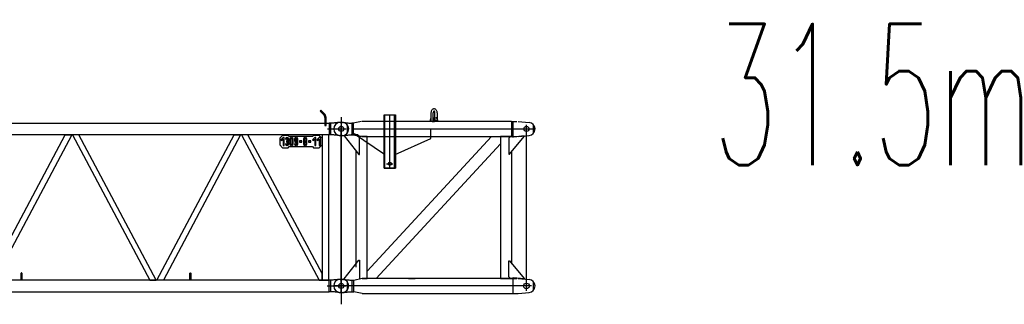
# Model space of a CAD drawing. Extents: x 11974 to 65910, y 18993 to 86132.
# Tile 23 of 37: x 57190 to 65910, y 47713 to 50233. Entities that reach past the tile are written whole.
import ezdxf
from ezdxf.enums import TextEntityAlignment as Align

# ---------------------------------------------------------------- set-up
doc = ezdxf.new("R2010")
doc.units = 0
doc.header["$LTSCALE"] = 62.5
doc.header["$MEASUREMENT"] = 0
doc.linetypes.add('CENTER', pattern=[50.5, 30, -9, 2.5, -9])
doc.layers.get('0').update_dxf_attribs({"linetype": 'CONTINUOUS'})
doc.layers.add('1', color=7, linetype='CONTINUOUS')
doc.layers.add('11', color=7, linetype='CONTINUOUS')
doc.styles.get("Standard").update_dxf_attribs({"font": 'txt', "bigfont": 'bigfont'})

# ---------------------------------------------------------------- blocks, each defined once
blk = doc.blocks.new('*G1313')
at = {"layer": '1', "color": 7, "linetype": 'CONTINUOUS'}
for p, q in [((48156.553645, 49324.920427), (48392.571145, 49457.937427)), ((48397.483645, 49449.229927), (48161.464645, 49316.208427)), ((48177.834145, 49325.373427), (48397.483645, 49449.229927)), ((48332.733145, 49316.208427), (48332.733145, 49471.299427)), ((48362.725645, 49471.299427), (48362.725645, 49316.208427)), ((48392.571145, 49457.937427), (48397.483645, 49449.229927)), ((48498.219145, 49386.333427), (48498.219145, 49325.373427)), ((53872.227145, 49344.882427), (53872.227145, 49376.130427)), ((53888.728645, 49344.882427), (53888.728645, 49376.130427)), ((53938.726645, 49376.130427), (53938.726645, 49344.882427)), ((53955.228145, 49376.130427), (53955.228145, 49344.882427)), ((59857.372645, 49430.854927), (59850.300145, 49423.782427)), ((59850.300145, 49423.782427), (59881.597645, 49392.490927)), ((59888.670145, 49399.563427), (59857.372645, 49430.854927)), ((59892.726145, 49365.619927), (59892.730645, 49295.559427)), ((59902.728145, 49295.559427), (59902.728145, 49365.619927)), ((47985.724645, 49304.338927), (47985.724645, 49226.491927)), ((48047.742145, 49323.409927), (48028.726645, 49323.409927)), ((48060.450145, 49321.686427), (48057.685645, 49321.729927)), ((48063.825145, 49321.555927), (48060.450145, 49321.686427)), ((48067.807645, 49321.341427), (48063.825145, 49321.555927)), ((48072.400645, 49321.038427), (48067.807645, 49321.341427)), ((48077.602645, 49320.649927), (48072.400645, 49321.038427)), ((48083.412145, 49320.174427), (48077.602645, 49320.649927)), ((48089.830645, 49319.613427), (48083.412145, 49320.174427)), ((48096.855145, 49318.965427), (48089.830645, 49319.613427)), ((48104.488645, 49318.231927), (48096.855145, 49318.965427)), ((48112.726645, 49317.412927), (48104.488645, 49318.231927)), ((48132.786145, 49317.412927), (48112.726645, 49317.412927)), ((48132.786145, 49317.412927), (48132.786145, 49213.408927)), ((48143.520145, 49316.208427), (48132.786145, 49317.412927)), ((48143.520145, 49316.208427), (48143.520145, 49214.607427)), ((48143.520145, 49316.208427), (59931.933145, 49316.208427)), ((48161.464645, 49316.208427), (48156.553645, 49324.920427)), ((48177.834145, 49316.208427), (48177.834145, 49325.373427)), ((48362.725645, 49316.208427), (48332.733145, 49316.208427)), ((53890.729645, 49349.130427), (53890.729645, 49342.840927)), ((53890.729645, 49342.840927), (53890.729645, 49324.380427)), ((53890.729645, 49324.380427), (53890.729645, 49321.134427)), ((53890.729645, 49321.134427), (53936.725645, 49321.134427)), ((53934.729145, 49351.131427), (53892.730645, 49351.131427)), ((53936.725645, 49342.840927), (53936.725645, 49349.130427)), ((53936.725645, 49324.380427), (53936.725645, 49342.840927)), ((53936.725645, 49321.134427), (53936.725645, 49324.380427)), ((59892.730645, 49295.559427), (59902.728145, 49295.559427)), ((59942.667145, 49317.412927), (59931.933145, 49316.208427)), ((59931.933145, 49316.208427), (59931.933145, 49214.607427)), ((59962.726645, 49317.412927), (59942.667145, 49317.412927)), ((59942.667145, 49317.412927), (59942.667145, 49213.408927)), ((59970.966145, 49318.245427), (59962.726645, 49317.412927)), ((59978.599645, 49319.014927), (59970.966145, 49318.245427)), ((59985.625645, 49319.722927), (59978.599645, 49319.014927)), ((59992.042645, 49320.366427), (59985.625645, 49319.722927)), ((59997.853645, 49320.948427), (59992.042645, 49320.366427)), ((60003.054145, 49321.467427), (59997.853645, 49320.948427)), ((60007.647145, 49321.923427), (60003.054145, 49321.467427)), ((60011.629645, 49322.316427), (60007.647145, 49321.923427)), ((60015.004645, 49322.647927), (60011.629645, 49322.316427)), ((60017.767645, 49322.914927), (60015.004645, 49322.647927)), ((60046.726645, 49323.409927), (60027.720145, 49323.409927)), ((60089.728645, 49304.329927), (60089.728645, 49226.482927)), ((48047.742145, 49207.411927), (48028.726645, 49207.411927)), ((48112.726645, 49213.408927), (48037.726645, 49207.411927)), ((48037.726645, 49207.411927), (48037.726645, 49202.407927)), ((48037.726645, 49202.407927), (48146.536645, 49072.732927)), ((48060.450145, 49209.225427), (48057.685645, 49209.183427)), ((48063.825145, 49209.352927), (48060.450145, 49209.225427)), ((48067.807645, 49209.564427), (48063.825145, 49209.352927)), ((48072.400645, 49209.859927), (48067.807645, 49209.564427)), ((48077.602645, 49210.239427), (48072.400645, 49209.859927)), ((48083.412145, 49210.704427), (48077.602645, 49210.239427)), ((48089.830645, 49211.254927), (48083.412145, 49210.704427)), ((48096.855145, 49211.887927), (48089.830645, 49211.254927)), ((48104.488645, 49212.606427), (48096.855145, 49211.887927)), ((48112.726645, 49213.408927), (48104.488645, 49212.606427)), ((48132.786145, 49224.609427), (48112.726645, 49213.408927)), ((48132.786145, 49213.408927), (48112.726645, 49213.408927)), ((48151.540645, 49224.609427), (48132.786145, 49224.609427)), ((48143.520145, 49214.607427), (48132.786145, 49213.408927)), ((48677.725645, 49227.663427), (48137.226145, 49227.663427)), ((48137.226145, 49227.663427), (48137.226145, 49221.208927)), ((48145.228645, 49221.208927), (48137.226145, 49221.208927)), ((48151.540645, 49072.732927), (48151.540645, 49224.609427)), ((48707.878645, 49214.607427), (48675.967645, 49214.607427)), ((48675.967645, 49214.607427), (49364.659645, 47926.209427)), ((48682.729645, 49227.663427), (48677.725645, 49227.663427)), ((48677.725645, 47913.153427), (48677.725645, 49227.663427)), ((48682.729645, 47913.153427), (48682.729645, 49227.663427)), ((59931.933145, 49214.607427), (48682.729645, 49214.607427)), ((48733.797145, 49214.607427), (48707.878645, 49214.607427)), ((49422.489145, 47926.209427), (48733.797145, 49214.607427)), ((49428.829645, 47926.209427), (50112.883645, 49214.607427)), ((50170.626145, 49214.607427), (49486.572145, 47926.209427)), ((50112.883645, 49214.607427), (50170.626145, 49214.607427)), ((50234.571145, 49214.607427), (50176.828645, 49214.607427)), ((50176.828645, 49214.607427), (50860.884145, 47926.209427)), ((50918.625145, 47926.209427), (50234.571145, 49214.607427)), ((50924.829145, 47926.209427), (51608.887645, 49214.607427)), ((51666.625645, 49214.607427), (50982.570145, 47926.209427)), ((51608.887645, 49214.607427), (51666.625645, 49214.607427)), ((51730.570645, 49214.607427), (51672.828145, 49214.607427)), ((51672.828145, 49214.607427), (52356.882145, 47926.209427)), ((52414.629145, 47926.209427), (51730.570645, 49214.607427)), ((52420.827145, 47926.209427), (53104.887145, 49214.607427)), ((53162.625145, 49214.607427), (52478.569645, 47926.209427)), ((53104.887145, 49214.607427), (53162.625145, 49214.607427)), ((53226.570145, 49214.607427), (53168.827645, 49214.607427)), ((53168.827645, 49214.607427), (53852.881645, 47926.209427)), ((53910.628645, 47926.209427), (53226.570145, 49214.607427)), ((53916.826645, 47926.209427), (54600.885145, 49214.607427)), ((54658.627645, 49214.607427), (53974.569145, 47926.209427)), ((54600.885145, 49214.607427), (54658.627645, 49214.607427)), ((54722.568145, 49214.607427), (54664.830145, 49214.607427)), ((54664.830145, 49214.607427), (55348.885645, 47926.209427)), ((55406.628145, 47926.209427), (54722.568145, 49214.607427)), ((55412.830645, 47926.209427), (56096.884645, 49214.607427)), ((56154.627145, 49214.607427), (55470.573145, 47926.209427)), ((56096.884645, 49214.607427), (56154.627145, 49214.607427)), ((56218.572145, 49214.607427), (56160.829645, 49214.607427)), ((56160.829645, 49214.607427), (56844.885145, 47926.209427)), ((56902.627645, 47926.209427), (56218.572145, 49214.607427)), ((56908.830145, 47926.209427), (57592.884145, 49214.607427)), ((57650.626645, 49214.607427), (56966.572645, 47926.209427)), ((57592.884145, 49214.607427), (57650.626645, 49214.607427)), ((57714.571645, 49214.607427), (57656.829145, 49214.607427)), ((57656.829145, 49214.607427), (58340.883145, 47926.209427)), ((58398.625645, 47926.209427), (57714.571645, 49214.607427)), ((58404.828145, 47926.209427), (59088.883645, 49214.607427)), ((59146.626145, 49214.607427), (58462.570645, 47926.209427)), ((59088.883645, 49214.607427), (59146.626145, 49214.607427)), ((59152.965145, 49214.607427), (59841.657145, 47926.209427)), ((59210.794645, 49214.607427), (59152.965145, 49214.607427)), ((59867.575645, 47985.906427), (59210.794645, 49214.607427)), ((59517.574645, 49209.004927), (59492.575645, 49184.005927)), ((59492.575645, 49184.005927), (59492.575645, 49124.007427)), ((59522.577145, 49189.005427), (59502.577645, 49169.005927)), ((59567.575645, 49209.004927), (59517.574645, 49209.004927)), ((59532.580645, 49189.005427), (59522.577145, 49189.005427)), ((59532.580645, 49119.007927), (59532.580645, 49189.005427)), ((59555.079145, 49178.334427), (59555.079145, 49188.795427)), ((59560.077145, 49188.795427), (59560.077145, 49178.334427)), ((59577.573145, 49199.007427), (59567.575645, 49209.004927)), ((59782.582645, 49199.007427), (59577.573145, 49199.007427)), ((59595.078145, 49178.334427), (59595.078145, 49188.795427)), ((59600.077645, 49188.795427), (59600.077645, 49178.334427)), ((59635.077145, 49178.796427), (59635.077145, 49188.795427)), ((59640.076645, 49188.795427), (59640.076645, 49178.334427)), ((59715.580645, 49178.590927), (59715.580645, 49188.862927)), ((59719.581145, 49188.882427), (59719.581145, 49178.590927)), ((59802.577645, 49189.005427), (59782.578145, 49169.005927)), ((59792.580145, 49209.004927), (59782.582645, 49199.007427)), ((59842.578145, 49209.004927), (59792.580145, 49209.004927)), ((59812.575145, 49189.005427), (59802.577645, 49189.005427)), ((59812.575145, 49119.007927), (59812.575145, 49189.005427)), ((59842.578145, 49189.005427), (59822.577145, 49169.005927)), ((59867.575645, 49184.005927), (59842.578145, 49209.004927)), ((59852.580145, 49189.005427), (59842.578145, 49189.005427)), ((59852.580145, 49119.007927), (59852.580145, 49189.005427)), ((59867.575645, 49214.607427), (59867.575645, 47926.209427)), ((59927.877145, 49214.607427), (59867.575645, 49214.607427)), ((59867.575645, 49124.007427), (59867.575645, 49184.005927)), ((59927.877145, 47926.209427), (59927.877145, 49214.607427)), ((59942.667145, 49213.408927), (59931.933145, 49214.607427)), ((59962.726645, 49213.408927), (59942.667145, 49213.408927)), ((59970.966145, 49212.594427), (59962.726645, 49213.408927)), ((59978.599645, 49211.838427), (59970.966145, 49212.594427)), ((59985.625645, 49211.140927), (59978.599645, 49211.838427)), ((59992.042645, 49210.503427), (59985.625645, 49211.140927)), ((59997.853645, 49209.922927), (59992.042645, 49210.503427)), ((60003.054145, 49209.402427), (59997.853645, 49209.922927)), ((60007.647145, 49208.940427), (60003.054145, 49209.402427)), ((60011.629645, 49208.536927), (60007.647145, 49208.940427)), ((60015.004645, 49208.191927), (60011.629645, 49208.536927)), ((60017.767645, 49207.906927), (60015.004645, 49208.191927)), ((60046.726645, 49207.411927), (60027.720145, 49207.411927)), ((59492.575645, 49124.007427), (59517.574645, 49099.008427)), ((59502.577645, 49169.005927), (59509.650145, 49161.937927)), ((59509.650145, 49161.937927), (59522.577145, 49174.864927)), ((59517.574645, 49099.008427), (59567.575645, 49099.008427)), ((59522.577145, 49174.864927), (59522.577145, 49119.007927)), ((59527.576645, 49124.007427), (59522.577145, 49119.007927)), ((59522.577145, 49119.007927), (59532.580645, 49119.007927)), ((59542.578145, 49174.003927), (59552.580145, 49174.003927)), ((59552.580145, 49134.004927), (59542.578145, 49134.004927)), ((59550.579145, 49181.007427), (59555.079145, 49178.334427)), ((59550.579145, 49127.005927), (59555.079145, 49119.214927)), ((59557.578145, 49159.008427), (59552.611645, 49159.008427)), ((59552.611645, 49159.008427), (59552.611645, 49149.006427)), ((59552.611645, 49149.006427), (59557.578145, 49149.006427)), ((59555.079145, 49119.214927), (59555.079145, 49129.674427)), ((59560.077145, 49129.674427), (59560.077145, 49119.214927)), ((59564.577145, 49127.005927), (59560.077145, 49119.214927)), ((59562.577645, 49174.003927), (59562.577645, 49164.006427)), ((59562.577645, 49144.006927), (59562.577645, 49134.004927)), ((59567.575645, 49099.008427), (59577.573145, 49109.005927)), ((59572.579645, 49164.006427), (59572.579645, 49174.003927)), ((59572.579645, 49134.004927), (59572.579645, 49144.006927)), ((59577.573145, 49109.005927), (59782.582645, 49109.005927)), ((59582.577145, 49174.003927), (59582.577145, 49134.004927)), ((59590.578145, 49127.005927), (59595.078145, 49119.214927)), ((59592.579145, 49134.004927), (59592.579145, 49174.003927)), ((59595.078145, 49119.214927), (59595.078145, 49129.674427)), ((59600.077645, 49129.674427), (59600.077645, 49119.214927)), ((59604.577645, 49127.005927), (59600.077645, 49119.214927)), ((59602.576645, 49174.003927), (59602.576645, 49134.004927)), ((59612.578645, 49134.004927), (59612.578645, 49174.003927)), ((59622.576145, 49174.003927), (59622.576145, 49159.008427)), ((59632.578145, 49134.004927), (59622.576145, 49134.004927)), ((59630.578645, 49152.009427), (59635.077145, 49144.222927)), ((59630.578645, 49127.005927), (59635.077145, 49119.214927)), ((59632.596145, 49174.549927), (59632.642645, 49175.097427)), ((59632.611145, 49174.003927), (59632.596145, 49174.549927)), ((59632.611145, 49159.008427), (59632.611145, 49174.003927)), ((59632.642645, 49175.097427), (59632.749145, 49175.641927)), ((59632.749145, 49175.641927), (59632.915645, 49176.175927)), ((59632.915645, 49176.175927), (59633.142145, 49176.693427)), ((59633.142145, 49176.693427), (59633.427145, 49177.186927)), ((59633.427145, 49177.186927), (59633.766145, 49177.648927)), ((59633.766145, 49177.648927), (59634.156145, 49178.076427)), ((59634.156145, 49178.076427), (59634.595645, 49178.460427)), ((59634.595645, 49178.460427), (59635.077145, 49178.796427)), ((59635.077145, 49144.222927), (59635.077145, 49154.695927)), ((59635.077145, 49119.214927), (59635.077145, 49129.674427)), ((59640.076645, 49154.659927), (59640.076645, 49144.207927)), ((59640.076645, 49129.674427), (59640.076645, 49119.214927)), ((59644.576645, 49127.005927), (59640.076645, 49119.214927)), ((59642.575645, 49174.003927), (59642.575645, 49159.008427)), ((59642.575645, 49144.006927), (59642.575645, 49139.008927)), ((59642.575645, 49139.008927), (59642.575645, 49134.004927)), ((59652.577645, 49134.004927), (59652.577645, 49174.003927)), ((59687.578645, 49159.008427), (59667.579145, 49159.008427)), ((59667.579145, 49159.008427), (59667.579145, 49149.006427)), ((59677.576645, 49154.004427), (59667.579145, 49149.006427)), ((59667.579145, 49149.006427), (59687.578645, 49149.006427)), ((59687.578645, 49149.006427), (59687.578645, 49159.008427)), ((59702.580145, 49174.003927), (59702.580145, 49164.006427)), ((59702.580145, 49144.006927), (59702.580145, 49134.004927)), ((59710.576645, 49127.005927), (59715.580645, 49119.141427)), ((59712.577645, 49164.006427), (59712.577645, 49174.003927)), ((59712.577645, 49134.004927), (59712.577645, 49144.006927)), ((59715.580645, 49148.589427), (59715.580645, 49159.423927)), ((59715.580645, 49119.141427), (59715.580645, 49129.422427)), ((59719.581145, 49159.423927), (59719.581145, 49148.589427)), ((59719.581145, 49129.426927), (59719.581145, 49119.141427)), ((59724.579145, 49127.005927), (59719.581145, 49119.141427)), ((59722.579645, 49174.003927), (59722.579645, 49164.006427)), ((59722.579645, 49144.006927), (59722.579645, 49134.004927)), ((59732.577145, 49164.006427), (59732.577145, 49174.003927)), ((59732.577145, 49134.004927), (59732.577145, 49144.006927)), ((59767.578145, 49159.008427), (59747.577145, 49159.008427)), ((59747.577145, 49159.008427), (59747.577145, 49149.006427)), ((59757.580645, 49154.004427), (59747.577145, 49149.006427)), ((59747.577145, 49149.006427), (59767.578145, 49149.006427)), ((59767.578145, 49149.006427), (59767.578145, 49159.008427)), ((59782.578145, 49169.005927), (59789.650645, 49161.937927)), ((59782.582645, 49109.005927), (59792.580145, 49099.008427)), ((59789.650645, 49161.937927), (59802.577645, 49174.864927)), ((59792.580145, 49099.008427), (59842.578145, 49099.008427)), ((59802.577645, 49174.864927), (59802.577645, 49119.007927)), ((59807.577145, 49124.007427), (59802.577645, 49119.007927)), ((59802.577645, 49119.007927), (59812.575145, 49119.007927)), ((59822.577145, 49169.005927), (59829.649645, 49161.937927)), ((59829.649645, 49161.937927), (59842.578145, 49174.864927)), ((59842.578145, 49174.864927), (59842.578145, 49119.007927)), ((59847.576145, 49124.007427), (59842.578145, 49119.007927)), ((59842.578145, 49099.008427), (59867.575645, 49124.007427)), ((59842.578145, 49119.007927), (59852.580145, 49119.007927)), ((48137.226145, 49083.829927), (48137.226145, 48056.988427)), ((48146.536645, 49072.732927), (48151.540645, 49072.732927)), ((48037.726645, 47938.408927), (48146.536645, 48068.083927)), ((48146.536645, 48068.083927), (48151.540645, 48068.083927)), ((48151.540645, 48068.083927), (48151.540645, 47916.207427)), ((48973.729645, 47929.710427), (48973.729645, 47986.711927)), ((48981.727645, 47986.711927), (48981.727645, 47929.710427)), ((49721.728645, 47930.209927), (49721.728645, 47987.211427)), ((49729.726645, 47987.211427), (49729.726645, 47930.209927)), ((51217.728145, 47930.209927), (51217.728145, 47987.211427)), ((51225.730645, 47987.211427), (51225.730645, 47930.209927)), ((52713.727645, 47930.209927), (52713.727645, 47987.211427)), ((52721.728645, 47987.211427), (52721.728645, 47930.209927)), ((54209.727145, 47930.209927), (54209.727145, 47987.211427)), ((54217.728145, 47987.211427), (54217.728145, 47930.209927)), ((55705.726645, 47930.209927), (55705.726645, 47987.211427)), ((55713.727645, 47987.211427), (55713.727645, 47930.209927)), ((57201.729145, 47930.209927), (57201.729145, 47987.211427)), ((57209.727145, 47987.211427), (57209.727145, 47930.209927)), ((58697.728645, 47930.209927), (58697.728645, 47987.211427)), ((58705.731145, 47987.211427), (58705.731145, 47930.209927)), ((59867.575645, 47926.209427), (59867.575645, 47985.906427)), ((47985.724645, 47914.335427), (47985.724645, 47836.486927)), ((48047.742145, 47933.404927), (48028.726645, 47933.404927)), ((48037.726645, 47933.404927), (48037.726645, 47938.408927)), ((48112.726645, 47927.407927), (48037.726645, 47933.404927)), ((48060.450145, 47931.676927), (48057.685645, 47931.720427)), ((48063.825145, 47931.547927), (48060.450145, 47931.676927)), ((48067.807645, 47931.331927), (48063.825145, 47931.547927)), ((48072.400645, 47931.030427), (48067.807645, 47931.331927)), ((48077.602645, 47930.641927), (48072.400645, 47931.030427)), ((48083.412145, 47930.167927), (48077.602645, 47930.641927)), ((48089.830645, 47929.606927), (48083.412145, 47930.167927)), ((48096.855145, 47928.960427), (48089.830645, 47929.606927)), ((48104.488645, 47928.226927), (48096.855145, 47928.960427)), ((48112.726645, 47927.407927), (48104.488645, 47928.226927)), ((48132.786145, 47927.407927), (48112.726645, 47927.407927)), ((48132.786145, 47916.207427), (48112.726645, 47927.407927)), ((48132.786145, 47927.407927), (48132.786145, 47823.405427)), ((48144.432145, 47926.209427), (48132.786145, 47927.407927)), ((48151.540645, 47916.207427), (48132.786145, 47916.207427)), ((48145.228645, 47919.607927), (48137.226145, 47919.607927)), ((48137.226145, 47919.607927), (48137.226145, 47913.153427)), ((48137.226145, 47913.153427), (48677.725645, 47913.153427)), ((48144.432145, 47926.209427), (48141.226645, 47917.405927)), ((48144.432145, 47824.608427), (48144.432145, 47926.209427)), ((48677.725645, 47913.153427), (48682.729645, 47913.153427)), ((59931.027145, 47926.209427), (48682.729645, 47926.209427)), ((48971.728645, 47925.709927), (48971.728645, 47929.710427)), ((48971.728645, 47929.710427), (48973.729645, 47929.710427)), ((48983.727145, 47925.709927), (48971.728645, 47925.709927)), ((48973.729645, 47929.710427), (48981.727645, 47929.710427)), ((48981.727645, 47929.710427), (48983.727145, 47929.710427)), ((48983.727145, 47929.710427), (48983.727145, 47925.709927)), ((49364.659645, 47926.209427), (49422.489145, 47926.209427)), ((49486.572145, 47926.209427), (49428.829645, 47926.209427)), ((49719.729145, 47926.209427), (49719.729145, 47930.209927)), ((49719.729145, 47930.209927), (49721.728645, 47930.209927)), ((49731.727645, 47926.209427), (49719.729145, 47926.209427)), ((49721.728645, 47930.209927), (49729.726645, 47930.209927)), ((49729.726645, 47930.209927), (49731.727645, 47930.209927)), ((49731.727645, 47930.209927), (49731.727645, 47926.209427)), ((50860.884145, 47926.209427), (50918.625145, 47926.209427)), ((50982.570145, 47926.209427), (50924.829145, 47926.209427)), ((51215.728645, 47926.209427), (51215.728645, 47930.209927)), ((51215.728645, 47930.209927), (51217.728145, 47930.209927)), ((51227.730145, 47926.209427), (51215.728645, 47926.209427)), ((51217.728145, 47930.209927), (51225.730645, 47930.209927)), ((51225.730645, 47930.209927), (51227.730145, 47930.209927)), ((51227.730145, 47930.209927), (51227.730145, 47926.209427)), ((52356.882145, 47926.209427), (52414.629145, 47926.209427)), ((52478.569645, 47926.209427), (52420.827145, 47926.209427)), ((52711.726645, 47926.209427), (52711.726645, 47930.209927)), ((52711.726645, 47930.209927), (52713.727645, 47930.209927)), ((52723.729645, 47926.209427), (52711.726645, 47926.209427)), ((52713.727645, 47930.209927), (52721.728645, 47930.209927)), ((52721.728645, 47930.209927), (52723.729645, 47930.209927)), ((52723.729645, 47930.209927), (52723.729645, 47926.209427)), ((53852.881645, 47926.209427), (53910.628645, 47926.209427)), ((53974.569145, 47926.209427), (53916.826645, 47926.209427)), ((54207.726145, 47926.209427), (54207.726145, 47930.209927)), ((54207.726145, 47930.209927), (54209.727145, 47930.209927)), ((54219.729145, 47926.209427), (54207.726145, 47926.209427)), ((54209.727145, 47930.209927), (54217.728145, 47930.209927)), ((54217.728145, 47930.209927), (54219.729145, 47930.209927)), ((54219.729145, 47930.209927), (54219.729145, 47926.209427)), ((55348.885645, 47926.209427), (55406.628145, 47926.209427)), ((55470.573145, 47926.209427), (55412.830645, 47926.209427)), ((55703.730145, 47926.209427), (55703.730145, 47930.209927)), ((55703.730145, 47930.209927), (55705.726645, 47930.209927)), ((55715.728645, 47926.209427), (55703.730145, 47926.209427)), ((55705.726645, 47930.209927), (55713.727645, 47930.209927)), ((55713.727645, 47930.209927), (55715.728645, 47930.209927)), ((55715.728645, 47930.209927), (55715.728645, 47926.209427)), ((56844.885145, 47926.209427), (56902.627645, 47926.209427)), ((56966.572645, 47926.209427), (56908.830145, 47926.209427)), ((57199.729645, 47926.209427), (57199.729645, 47930.209927)), ((57199.729645, 47930.209927), (57201.729145, 47930.209927)), ((57211.726645, 47926.209427), (57199.729645, 47926.209427)), ((57201.729145, 47930.209927), (57209.727145, 47930.209927)), ((57209.727145, 47930.209927), (57211.726645, 47930.209927)), ((57211.726645, 47930.209927), (57211.726645, 47926.209427)), ((58340.883145, 47926.209427), (58398.625645, 47926.209427)), ((58462.570645, 47926.209427), (58404.828145, 47926.209427)), ((58695.729145, 47926.209427), (58695.729145, 47930.209927)), ((58695.729145, 47930.209927), (58697.728645, 47930.209927)), ((58707.726145, 47926.209427), (58695.729145, 47926.209427)), ((58697.728645, 47930.209927), (58705.731145, 47930.209927)), ((58705.731145, 47930.209927), (58707.726145, 47930.209927)), ((58707.726145, 47930.209927), (58707.726145, 47926.209427)), ((59841.657145, 47926.209427), (59867.575645, 47926.209427)), ((59867.575645, 47926.209427), (59927.877145, 47926.209427)), ((59942.667145, 47927.407927), (59931.027145, 47926.209427)), ((59931.027145, 47824.608427), (59931.027145, 47926.209427)), ((59962.726645, 47927.407927), (59942.667145, 47927.407927)), ((59942.667145, 47927.407927), (59942.667145, 47823.405427)), ((59962.006645, 47927.062927), (59964.228145, 47927.440927)), ((59970.966145, 47928.240427), (59962.726645, 47927.407927)), ((59978.599645, 47929.009927), (59970.966145, 47928.240427)), ((59985.625645, 47929.716427), (59978.599645, 47929.009927)), ((59992.042645, 47930.359927), (59985.625645, 47929.716427)), ((59997.853645, 47930.941927), (59992.042645, 47930.359927)), ((60003.054145, 47931.460927), (59997.853645, 47930.941927)), ((60007.647145, 47931.918427), (60003.054145, 47931.460927)), ((60011.629645, 47932.311427), (60007.647145, 47931.918427)), ((60015.004645, 47932.642927), (60011.629645, 47932.311427)), ((60017.767645, 47932.911427), (60015.004645, 47932.642927)), ((60046.726645, 47933.404927), (60027.720145, 47933.404927)), ((60089.728645, 47914.326427), (60089.728645, 47836.477927)), ((48047.742145, 47817.408427), (48028.726645, 47817.408427)), ((48060.450145, 47819.217427), (48057.685645, 47819.175427)), ((48063.825145, 47819.344927), (48060.450145, 47819.217427)), ((48067.807645, 47819.556427), (48063.825145, 47819.344927)), ((48072.400645, 47819.851927), (48067.807645, 47819.556427)), ((48077.602645, 47820.232927), (48072.400645, 47819.851927)), ((48083.412145, 47820.697927), (48077.602645, 47820.232927)), ((48089.830645, 47821.248427), (48083.412145, 47820.697927)), ((48096.855145, 47821.882927), (48089.830645, 47821.248427)), ((48104.488645, 47822.601427), (48096.855145, 47821.882927)), ((48112.726645, 47823.405427), (48104.488645, 47822.601427)), ((48132.786145, 47823.405427), (48112.726645, 47823.405427)), ((48144.432145, 47824.608427), (48132.786145, 47823.405427)), ((48144.432145, 47824.608427), (59931.027145, 47824.608427)), ((59942.667145, 47823.405427), (59931.027145, 47824.608427)), ((59962.726645, 47823.405427), (59942.667145, 47823.405427)), ((59970.966145, 47822.589427), (59962.726645, 47823.405427)), ((59978.599645, 47821.833427), (59970.966145, 47822.589427)), ((59985.625645, 47821.135927), (59978.599645, 47821.833427)), ((59992.042645, 47820.496927), (59985.625645, 47821.135927)), ((59997.853645, 47819.916427), (59992.042645, 47820.496927)), ((60003.054145, 47819.395927), (59997.853645, 47819.916427)), ((60007.647145, 47818.933927), (60003.054145, 47819.395927)), ((60011.629645, 47818.530427), (60007.647145, 47818.933927)), ((60015.004645, 47818.186927), (60011.629645, 47818.530427)), ((60017.767645, 47817.901927), (60015.004645, 47818.186927)), ((60046.726645, 47817.408427), (60027.720145, 47817.408427))]:
    blk.add_line(p, q, dxfattribs=at)
at = {"layer": '1', "color": 7, "linetype": 'CENTER'}
for p, q in [((48037.726645, 49236.145927), (48037.726645, 49297.357927)), ((48008.388145, 49265.410927), (48064.131145, 49265.410927)), ((48037.726645, 47846.205427), (48037.726645, 47907.963427)), ((48008.932645, 47875.405927), (48067.408645, 47875.405927))]:
    blk.add_line(p, q, dxfattribs=at)
at = {"layer": '1', "color": 7, "linetype": 'CONTINUOUS'}
for centre, radius in [((48427.728145, 49386.210427), 50.802612), ((48427.728145, 49386.210427), 50.798034), ((48427.728145, 49386.210427), 41.999817), ((48427.728145, 49386.210427), 22.499085), ((48037.726645, 49265.410927), 22.503662), ((60037.726645, 49265.410927), 22.494507), ((48037.726645, 47875.405927), 25.003051), ((60037.726645, 47875.405927), 22.494507)]:
    blk.add_circle(centre, radius, dxfattribs=at)
for centre, radius, start, end in [((48347.728645, 49471.299427), 14.996338, 0, 180), ((48428.217145, 49386.333427), 70.00122, 0, 116.04228), ((53913.727645, 49376.130427), 41.500854, 0, 180), ((53913.727645, 49376.130427), 24.998473, 0, 180), ((59854.722145, 49365.619927), 38.00354, 0, 44.995121), ((59854.708645, 49365.615427), 48.01941, 0, 44.982952), ((48028.726645, 49265.410927), 57.998656, 90, 180), ((48047.742145, 49223.406427), 98.82449, 84.227898, 90.002136), ((48518.218645, 49325.373427), 19.999695, 180, -152.72523), ((53893.728145, 49344.882427), 21.501159, 180, -98.01624), ((53893.728145, 49344.882427), 4.998779, 180, -126.84891), ((53892.730645, 49349.130427), 2.000427, 90, 180), ((53934.729145, 49349.130427), 1.99585, 0, 90), ((53933.727145, 49344.882427), 21.50068, -81.98587, -0.00211), ((53933.722645, 49344.882427), 5.002442, -53.11047, -0.00134), ((60027.720145, 49223.406427), 100.003051, 90, 95.711113), ((60046.726645, 49265.410927), 58.007813, 0, 90), ((48028.726645, 49265.410927), 57.998656, 180, -90), ((48047.742145, 49307.415427), 100.003052, -90, -84.22043), ((59557.578145, 49174.003927), 15.000041, 99.589623, 179.99794), ((59557.578145, 49174.003927), 15.000915, 0, 80.408318), ((59597.577145, 49174.003927), 15.000041, 99.589623, 179.99794), ((59597.577145, 49174.003927), 15.000915, 0, 80.408318), ((59637.582145, 49174.003927), 15.000804, 99.606865, 179.99796), ((59637.640645, 49174.003927), 14.936829, 0, 80.649864), ((59717.640145, 49174.003927), 15.001116, 97.890633, 179.99789), ((59717.580145, 49174.003927), 14.996338, 0, 82.34185), ((60027.720145, 49307.406427), 99.995954, -95.7095, -89.99786), ((60046.726645, 49265.410927), 57.998656, -90, 0), ((59557.578145, 49134.004927), 15.000915, 180, -99.59167), ((59557.578145, 49174.003927), 4.99997, 119.9906, 179.99847), ((59557.578145, 49134.004927), 4.998779, 180, -119.99213), ((59557.578145, 49164.006427), 4.998779, -90, 0), ((59557.578145, 49144.006927), 4.998779, 0, 90), ((59557.642645, 49174.003927), 4.934692, 0, 60.647995), ((59557.578145, 49134.004927), 15.000041, -80.41037, -0.00204), ((59557.578145, 49134.004927), 4.99997, -60.0094, -0.00153), ((59572.546645, 49154.004427), 3.000085, 146.26057, -146.2623), ((59557.642645, 49164.006427), 14.949725, -33.89044, -0.00088), ((59557.578145, 49144.006927), 15.000915, 0, 33.738563), ((59597.577145, 49134.004927), 15.000915, 180, -99.59167), ((59597.577145, 49174.003927), 4.99997, 119.9906, 179.99847), ((59597.577145, 49134.004927), 4.998779, 180, -119.99213), ((59597.577145, 49174.003927), 4.998779, 0, 60.007877), ((59597.577145, 49134.004927), 15.000041, -80.41037, -0.00204), ((59597.577145, 49134.004927), 4.99997, -60.0094, -0.00153), ((59637.613645, 49159.008427), 15.037536, 180, -99.73251), ((59637.577645, 49134.004927), 15.000915, 180, -99.59167), ((59637.577645, 49134.004927), 4.998779, 180, -119.99213), ((59637.604645, 49159.008427), 4.994202, 180, -120.36975), ((59637.640645, 49174.003927), 4.934692, 0, 60.647995), ((59637.613645, 49159.008427), 15.003013, -80.55411, -70.94226), ((59637.577645, 49134.004927), 15.000041, -80.41037, -0.00204), ((59637.577645, 49159.008427), 5.015837, -60.11395, -0.00153), ((59637.577645, 49134.004927), 4.99997, -60.0094, -0.00153), ((59637.577645, 49144.006927), 4.998779, 0, 9.479559), ((59717.575645, 49144.006927), 14.996617, 146.25085, 179.99913), ((59717.575645, 49164.006427), 14.996338, 180, -146.23718), ((59717.575645, 49134.004927), 14.996338, 180, -97.6478), ((59702.611645, 49154.004427), 3.000085, -33.73944, 33.73767), ((59717.575645, 49134.004927), 4.998779, 180, -113.53622), ((59717.644645, 49164.006427), 5.067444, 180, -114.25391), ((59717.575645, 49144.006927), 4.99801, 113.53454, 179.99832), ((59717.640145, 49174.003927), 5.028121, 114.18326, 179.99832), ((59717.640145, 49174.003927), 4.93927, 0, 67.064163), ((59717.575645, 49134.004927), 14.998208, -82.31961, -0.00208), ((59717.575645, 49134.004927), 4.99748, -66.34827, -0.00168), ((59717.644645, 49164.006427), 4.974545, -67.0939, -0.00171), ((59717.575645, 49144.006927), 5.003357, 0, 66.367615), ((59732.544145, 49154.004427), 3.000085, 146.26057, -146.2623), ((59717.580145, 49164.006427), 14.999161, -33.7637, -0.00088), ((59717.575645, 49144.006927), 15.000915, 0, 33.738563), ((48977.725645, 47986.702927), 4.005432, 90, 179.86874), ((48977.730145, 47986.711927), 3.996277, 0, 90.065636), ((49725.726145, 47987.211427), 3.996277, 90, 180), ((49725.730645, 47987.211427), 3.996277, 0, 90.065636), ((51221.728645, 47987.202427), 4.005432, 90, 179.8689), ((51221.734645, 47987.211427), 3.996277, 0, 90.065636), ((52717.728145, 47987.202427), 4.005432, 90, 179.8689), ((52717.732645, 47987.211427), 3.996277, 0, 90.065636), ((54213.727645, 47987.202427), 4.005432, 90, 179.8689), ((54213.732145, 47987.211427), 3.996277, 0, 90.065636), ((55709.727145, 47987.202427), 4.005432, 90, 179.8689), ((55709.731645, 47987.211427), 3.996277, 0, 90.065636), ((57205.726645, 47987.206927), 4.000854, 90, 179.93437), ((57205.731145, 47987.211427), 3.996277, 0, 90.065636), ((58701.729145, 47987.206927), 4.000854, 90, 179.93445), ((58701.733645, 47987.211427), 3.996277, 0, 90.065636), ((48028.726645, 47875.405927), 57.998656, 90, 180), ((48047.742145, 47833.402927), 98.819936, 84.227631, 90.002136), ((60027.720145, 47833.402927), 100.003051, 90, 95.711113), ((60046.726645, 47875.405927), 58.007813, 0, 90), ((48028.726645, 47875.405927), 57.998656, 180, -90), ((48047.742145, 47917.410427), 100.003052, -90, -84.22067), ((60027.720145, 47917.401427), 99.995954, -95.7095, -89.99786), ((60046.726645, 47875.405927), 57.998656, -90, 0)]:
    blk.add_arc(centre, radius, start, end, dxfattribs=at)
at = {"layer": '11', "color": 7, "linetype": 'CENTER'}
for p, q in [((60037.726645, 49370), (60037.726645, 47811.076453)), ((59914.740818, 49265.410927), (60081.899537, 49265.410927)), ((59913.931037, 47875.406927), (60077.727145, 47875.406927))]:
    blk.add_line(p, q, dxfattribs=at)
blk = doc.blocks.new('*G1919')
at = {"layer": '1', "color": 7, "linetype": 'CONTINUOUS'}
for p, q in [((60416.925145, 48917.276927), (60416.925145, 49390.393427)), ((60416.925145, 49390.393427), (60518.530645, 49390.393427)), ((60416.925145, 49358.321927), (60416.925145, 49390.393427)), ((60416.925145, 49390.393427), (60518.530645, 49390.393427)), ((60416.925145, 49331.900927), (60416.925145, 49390.393427)), ((60416.925145, 49390.393427), (60518.530645, 49390.393427)), ((60424.926145, 48917.276927), (60424.926145, 49390.393427)), ((60510.523645, 48917.276927), (60510.523645, 49390.393427)), ((60518.530645, 49390.393427), (60518.530645, 48917.276927)), ((60518.530645, 49390.393427), (60518.530645, 49371.451427)), ((60518.530645, 49390.393427), (60518.530645, 49331.900927)), ((60832.842145, 49413.626927), (60832.551145, 49408.538927)), ((60832.555645, 49408.538927), (60832.555645, 49342.025927)), ((60833.764645, 49418.855927), (60832.842145, 49413.626927)), ((60835.374145, 49424.032427), (60833.764645, 49418.855927)), ((60837.672145, 49428.943427), (60835.374145, 49424.032427)), ((60840.606145, 49433.366927), (60837.672145, 49428.943427)), ((60844.072645, 49437.113927), (60840.606145, 49433.366927)), ((60847.918645, 49440.046427), (60844.072645, 49437.113927)), ((60851.973145, 49442.099927), (60847.918645, 49440.046427)), ((60856.068145, 49443.278927), (60851.973145, 49442.099927)), ((60852.879145, 49410.692927), (60852.802645, 49408.538927)), ((60852.807145, 49342.025927), (60852.807145, 49408.538927)), ((60852.807145, 49364.896427), (60877.380145, 49364.896427)), ((60852.807145, 49362.460427), (60855.790645, 49360.691927)), ((60853.123645, 49412.905427), (60852.879145, 49410.692927)), ((60853.546645, 49415.096927), (60853.123645, 49412.905427)), ((60854.152645, 49417.175927), (60853.546645, 49415.096927)), ((60854.926645, 49419.047927), (60854.152645, 49417.175927)), ((60855.840145, 49420.633427), (60854.926645, 49419.047927)), ((60855.790645, 49360.691927), (60858.681145, 49358.407427)), ((60856.854145, 49421.875427), (60855.840145, 49420.633427)), ((60860.053645, 49443.649427), (60856.068145, 49443.278927)), ((60857.923645, 49422.743927), (60856.854145, 49421.875427)), ((60859.003645, 49423.241927), (60857.923645, 49422.743927)), ((60858.681145, 49358.407427), (60861.403645, 49355.618927)), ((60860.053645, 49423.397927), (60859.003645, 49423.241927)), ((60864.016645, 49443.281927), (60860.053645, 49443.652427)), ((60861.082645, 49423.246427), (60860.053645, 49423.402427)), ((60862.138645, 49422.746927), (60861.082645, 49423.246427)), ((60863.184145, 49421.876927), (60862.138645, 49422.746927)), ((60864.177145, 49420.634927), (60863.184145, 49421.876927)), ((60868.087645, 49442.101427), (60864.016645, 49443.281927)), ((60865.071145, 49419.049427), (60864.177145, 49420.634927)), ((60865.828645, 49417.175927), (60865.071145, 49419.049427)), ((60866.421145, 49415.098427), (60865.828645, 49417.175927)), ((60866.836645, 49412.906927), (60866.421145, 49415.098427)), ((60867.073645, 49410.692927), (60866.836645, 49412.906927)), ((60867.148645, 49408.538927), (60867.073645, 49410.692927)), ((60867.148645, 49364.896427), (60867.148645, 49408.538927)), ((60872.119645, 49440.047927), (60868.087645, 49442.101427)), ((60875.943145, 49437.115427), (60872.119645, 49440.047927)), ((60879.388645, 49433.366927), (60875.943145, 49437.115427)), ((60879.570145, 49364.572427), (60877.362145, 49364.897927)), ((60882.307645, 49428.943427), (60879.388645, 49433.366927)), ((60881.830645, 49363.550927), (60879.570145, 49364.572427)), ((60884.079145, 49361.789927), (60881.830645, 49363.550927)), ((60884.592145, 49424.033927), (60882.307645, 49428.943427)), ((60886.242145, 49359.283427), (60884.079145, 49361.789927)), ((60886.192645, 49418.855927), (60884.592145, 49424.033927)), ((60887.112145, 49413.626927), (60886.192645, 49418.855927)), ((60888.247645, 49356.077927), (60886.242145, 49359.283427)), ((60887.400145, 49408.538927), (60887.112145, 49413.626927)), ((60887.400145, 49408.538927), (60887.400145, 49357.397927)), ((60028.728145, 49323.394427), (60047.739145, 49323.394427)), ((60057.690145, 49322.900927), (60060.453145, 49322.623427)), ((60060.453145, 49322.623427), (60063.826645, 49322.285927)), ((60063.826645, 49322.285927), (60067.809145, 49321.886927)), ((60067.809145, 49321.886927), (60072.400645, 49321.427927)), ((60072.400645, 49321.427927), (60077.601145, 49320.907427)), ((60077.601145, 49320.907427), (60083.412145, 49320.326927)), ((60083.412145, 49320.326927), (60089.829145, 49319.686427)), ((60089.829145, 49319.686427), (60096.855145, 49318.984427)), ((60096.855145, 49318.984427), (60104.488645, 49318.220927)), ((60104.488645, 49318.220927), (60112.726645, 49317.398927)), ((60112.726645, 49317.398927), (60132.786145, 49317.398927)), ((60143.965645, 49317.581927), (60132.786145, 49317.398927)), ((60132.786145, 49317.398927), (60132.786145, 49213.403927)), ((60218.164645, 49332.962927), (60143.965645, 49317.581927)), ((60144.235645, 49317.644927), (60144.235645, 49213.147427)), ((61545.582145, 49331.900927), (60223.144645, 49331.900927)), ((60416.925145, 49271.392427), (60416.925145, 49265.396927)), ((60826.231645, 49334.132927), (60826.578145, 49337.501927)), ((60826.578145, 49337.501927), (60827.068645, 49340.812427)), ((60826.839145, 49339.397927), (60833.677645, 49333.877927)), ((60827.068645, 49340.812427), (60827.697145, 49344.022427)), ((60827.697145, 49344.022427), (60828.456145, 49347.085427)), ((60828.456145, 49347.085427), (60829.336645, 49349.963927)), ((60829.336645, 49349.963927), (60830.325145, 49352.626427)), ((60830.325145, 49352.626427), (60831.403645, 49355.042927)), ((60831.403645, 49355.042927), (60832.555645, 49357.196927)), ((60833.457145, 49335.997427), (60833.457145, 49336.916927)), ((60833.457145, 49335.067427), (60833.457145, 49335.997427)), ((60833.457145, 49334.126927), (60833.457145, 49335.067427)), ((60833.457145, 49333.177427), (60833.457145, 49334.126927)), ((60833.457145, 49332.221927), (60833.457145, 49333.177427)), ((60833.457145, 49331.261927), (60833.457145, 49332.221927)), ((60833.677645, 49333.877927), (60836.676145, 49333.877927)), ((60842.751145, 49331.900927), (60863.340145, 49331.900927)), ((60852.807145, 49353.671927), (60854.629645, 49352.041427)), ((60854.629645, 49352.041427), (60856.363645, 49350.103427)), ((60856.363645, 49350.103427), (60857.971645, 49347.872927)), ((60857.971645, 49347.872927), (60859.420645, 49345.376927)), ((60859.420645, 49345.376927), (60860.682145, 49342.651427)), ((60860.682145, 49342.651427), (60861.729145, 49339.745927)), ((60861.403645, 49355.618927), (60863.887645, 49352.360927)), ((60861.729145, 49339.745927), (60862.545145, 49336.711427)), ((60862.545145, 49336.711427), (60863.124145, 49333.604927)), ((60869.589145, 49339.397927), (60863.089645, 49333.877927)), ((60863.887645, 49352.360927), (60866.062645, 49348.693427)), ((60866.062645, 49348.693427), (60867.879145, 49344.697427)), ((60867.879145, 49344.697427), (60869.296645, 49340.467427)), ((60869.296645, 49340.467427), (60870.297145, 49336.106927)), ((60893.269645, 49339.397927), (60869.589145, 49339.397927)), ((60870.297145, 49336.106927), (60870.883645, 49331.717927)), ((60893.901145, 49333.877927), (60870.651145, 49333.877927)), ((60890.028145, 49352.264927), (60888.247645, 49356.077927)), ((60891.531145, 49347.971927), (60890.028145, 49352.264927)), ((60892.725145, 49343.353427), (60891.531145, 49347.971927)), ((60893.596645, 49338.568427), (60892.725145, 49343.353427)), ((60894.153145, 49333.768427), (60893.596645, 49338.568427)), ((61545.582145, 49331.900927), (61545.582145, 49198.901927)), ((61545.582145, 49331.900927), (61559.407645, 49331.900927)), ((61559.407645, 49331.900927), (61593.721645, 49331.900927)), ((61559.407645, 49198.901927), (61559.407645, 49331.900927)), ((61603.723645, 49331.900927), (61700.910145, 49323.166427)), ((61738.722145, 49304.324927), (61738.722145, 49226.477927)), ((60028.728145, 49207.397927), (60047.739145, 49207.397927)), ((60057.690145, 49207.891427), (60060.453145, 49208.167427)), ((60060.453145, 49208.167427), (60063.826645, 49208.504927)), ((60121.800145, 49211.627927), (60062.725645, 49208.395427)), ((60062.725645, 49208.395427), (60062.725645, 49203.397427)), ((60062.725645, 49203.397427), (60193.545145, 49038.235427)), ((60063.826645, 49208.504927), (60067.809145, 49208.903927)), ((60067.809145, 49208.903927), (60072.400645, 49209.362927)), ((60072.400645, 49209.362927), (60077.601145, 49209.883427)), ((60077.601145, 49209.883427), (60083.412145, 49210.465427)), ((60083.412145, 49210.465427), (60089.829145, 49211.108927)), ((60089.829145, 49211.108927), (60096.855145, 49211.812427)), ((60096.855145, 49211.812427), (60104.488645, 49212.577427)), ((60104.488645, 49212.577427), (60112.726645, 49213.403927)), ((60112.726645, 49213.403927), (60132.786145, 49213.403927)), ((60131.101645, 49220.764427), (60121.800145, 49211.627927)), ((60132.786145, 49213.403927), (60144.235645, 49213.147427)), ((60183.547645, 49212.560927), (60135.583645, 49222.100927)), ((60144.235645, 49213.147427), (60218.145145, 49197.904427)), ((60420.358645, 49040.396927), (60146.926645, 49225.396427)), ((60198.544645, 49198.397927), (60183.547645, 49212.560927)), ((60223.144645, 49198.901927), (60198.544645, 49201.693427)), ((60198.544645, 49038.235427), (60198.544645, 49198.397927)), ((60223.144645, 49198.901927), (61545.582145, 49198.901927)), ((60268.527145, 49198.901927), (60223.144645, 49198.901927)), ((60268.527145, 47941.900427), (60268.527145, 49198.901927)), ((60268.536145, 48005.548427), (61367.439145, 49198.883927)), ((60416.925145, 49198.901927), (60416.925145, 49114.700927)), ((60416.925145, 49183.703927), (60416.925145, 49195.111427)), ((60416.925145, 49195.111427), (60416.925145, 48917.276927)), ((60518.526145, 49204.513427), (60518.526145, 49213.559927)), ((60518.526145, 48917.276927), (60518.526145, 49204.513427)), ((60831.141145, 49180.535927), (60831.141145, 49265.396927)), ((60831.141145, 49180.535927), (60831.141145, 49198.901927)), ((61367.439145, 49198.883927), (61446.934645, 49198.883927)), ((61446.925645, 49198.901927), (61446.925645, 47941.900427)), ((61548.526645, 49198.901927), (61446.925645, 49198.901927)), ((61446.934645, 49198.883927), (61446.934645, 49135.226927)), ((61537.228645, 49198.232927), (61522.227145, 49183.237427)), ((61527.226645, 49043.234927), (61657.977145, 49198.754927)), ((61557.712645, 49198.232927), (61537.228645, 49198.232927)), ((61545.582145, 49198.901927), (61559.407645, 49198.901927)), ((61548.526645, 49198.846427), (61548.526645, 49198.901927)), ((61557.712645, 49196.566427), (61557.712645, 49198.232927)), ((61557.723145, 49193.234927), (61557.723145, 49196.566427)), ((61559.407645, 49198.901927), (61593.721645, 49198.901927)), ((61657.977145, 49203.754427), (61561.036645, 49193.582927)), ((61603.723645, 49198.901927), (61700.910145, 49207.636427)), ((61657.977145, 49198.754927), (61657.977145, 49203.754427)), ((61446.934645, 49135.226927), (60348.031645, 47941.891427)), ((60515.092645, 49040.396927), (60831.141145, 49180.535927)), ((60515.092645, 49040.396927), (60831.141145, 49180.535927)), ((61522.227145, 49183.237427), (61522.227145, 49043.234927)), ((60166.926145, 49075.726427), (60166.926145, 48042.104927)), ((60193.545145, 49038.235427), (60198.544645, 49038.235427)), ((60518.530645, 49041.916427), (60518.530645, 49004.360927)), ((61522.227145, 49043.234927), (61527.226645, 49043.234927)), ((61548.526645, 48072.179927), (61548.526645, 49068.622427)), ((60416.925145, 48983.459927), (60416.925145, 48917.276927)), ((60518.530645, 48917.276927), (60416.925145, 48917.276927)), ((60416.925145, 48917.276927), (60518.526145, 48917.276927)), ((60416.925145, 48917.276927), (60477.871645, 48917.276927)), ((60062.721145, 47937.406427), (60193.540645, 48102.566927)), ((60193.540645, 48102.566927), (60198.540145, 48102.566927)), ((60198.540145, 48102.566927), (60198.540145, 47942.404427)), ((61522.227145, 47957.564927), (61522.227145, 48097.567427)), ((61522.227145, 48097.567427), (61527.226645, 48097.567427)), ((61527.226645, 48097.567427), (61657.977145, 47942.047427)), ((60268.536145, 47941.891427), (60268.536145, 48005.548427)), ((60028.728145, 47933.404427), (60047.739145, 47933.404427)), ((60057.690145, 47932.901927), (60060.453145, 47932.624427)), ((60060.453145, 47932.624427), (60063.826645, 47932.288427)), ((60062.721145, 47932.406927), (60062.721145, 47937.406427)), ((60063.826645, 47932.288427), (60067.809145, 47931.889427)), ((60067.809145, 47931.889427), (60072.400645, 47931.430427)), ((60072.400645, 47931.430427), (60077.601145, 47930.911427)), ((60077.601145, 47930.911427), (60083.412145, 47930.329427)), ((60083.412145, 47930.329427), (60089.829145, 47929.688927)), ((60089.829145, 47929.688927), (60096.855145, 47928.985427)), ((60096.855145, 47928.985427), (60104.488645, 47928.223427)), ((60104.488645, 47928.223427), (60112.726645, 47927.398427)), ((60112.726645, 47927.398427), (60132.786145, 47927.398427)), ((60132.786145, 47927.398427), (60149.233645, 47927.654927)), ((60132.786145, 47927.398427), (60132.786145, 47823.404927)), ((60149.233645, 47927.654927), (60223.144645, 47942.899427)), ((60149.233645, 47823.148427), (60149.233645, 47927.654927)), ((60223.144645, 47941.900427), (60268.527145, 47941.900427)), ((61545.582145, 47941.900427), (60223.144645, 47941.900427)), ((60348.031645, 47941.891427), (60268.536145, 47941.891427)), ((60632.458645, 47941.900427), (60661.956145, 47941.900427)), ((60661.956145, 47941.900427), (60691.459645, 47941.900427)), ((61446.925645, 47941.900427), (61548.526645, 47941.900427)), ((61537.228645, 47942.560427), (61522.227145, 47957.564927)), ((61557.712645, 47942.560427), (61537.228645, 47942.560427)), ((61545.582145, 47941.900427), (61559.407645, 47941.900427)), ((61557.712645, 47944.235927), (61557.712645, 47942.560427)), ((61557.723145, 47947.567427), (61557.723145, 47944.235927)), ((61559.407645, 47941.900427), (61593.721645, 47941.900427)), ((61559.407645, 47808.902927), (61559.407645, 47941.900427)), ((61657.977145, 47937.047927), (61561.036645, 47947.210427)), ((61603.723645, 47941.900427), (61700.910145, 47933.167427)), ((61657.977145, 47942.047427), (61657.977145, 47937.047927)), ((61738.722145, 47914.325927), (61738.722145, 47836.477427)), ((60028.728145, 47817.398927), (60047.739145, 47817.398927)), ((60057.690145, 47817.901427), (60060.453145, 47818.177427)), ((60060.453145, 47818.177427), (60063.826645, 47818.513427)), ((60063.826645, 47818.513427), (60067.809145, 47818.910927)), ((60067.809145, 47818.910927), (60072.400645, 47819.368427)), ((60072.400645, 47819.368427), (60077.601145, 47819.888927)), ((60077.601145, 47819.888927), (60083.412145, 47820.469427)), ((60083.412145, 47820.469427), (60089.829145, 47821.111427)), ((60089.829145, 47821.111427), (60096.855145, 47821.814927)), ((60096.855145, 47821.814927), (60104.488645, 47822.578427)), ((60104.488645, 47822.578427), (60112.726645, 47823.404927)), ((60112.726645, 47823.404927), (60132.786145, 47823.404927)), ((60132.786145, 47823.404927), (60149.233645, 47823.164463)), ((60223.162645, 47807.840927), (60148.963645, 47823.220427)), ((60223.144645, 47808.902927), (61545.582145, 47808.902927)), ((61545.582145, 47808.902927), (61559.407645, 47808.902927)), ((61559.407645, 47808.902927), (61593.721645, 47808.902927)), ((61593.721645, 47808.902927), (61603.723645, 47808.902927)), ((61603.723645, 47808.902927), (61700.910145, 47817.635927))]:
    blk.add_line(p, q, dxfattribs=at)
at = {"layer": '1', "color": 7, "linetype": 'CENTER'}
for p, q in [((60467.727145, 48917.276927), (60467.727145, 49390.393427)), ((60037.726645, 47817.40827), (60037.726645, 49296.926927)), ((60008.782645, 49265.396927), (60066.712645, 49265.396927)), ((60130.936645, 49265.396927), (61753.723379, 49265.396927)), ((60437.533645, 48957.275927), (60493.426645, 48957.275927))]:
    blk.add_line(p, q, dxfattribs=at)
at = {"layer": '1', "color": 7, "linetype": 'CONTINUOUS'}
for centre, radius in [((60037.726645, 49265.396927), 22.499085), ((61677.720145, 49265.396927), 22.499085), ((60467.722645, 48957.275927), 14.002991), ((60467.727145, 48957.275927), 14.002991), ((60037.726645, 47875.406927), 22.499085), ((61677.720145, 47875.406927), 24.998473)]:
    blk.add_circle(centre, radius, dxfattribs=at)
for centre, radius, start, end in [((60028.728145, 49265.396927), 57.998656, 90, 180), ((60047.739145, 49223.401427), 99.995954, 84.290489, 90.002129), ((60842.682145, 49342.025927), 10.125732, 180, 0), ((61695.720145, 49265.396927), 58.003234, 0, 84.865341), ((60028.728145, 49265.396927), 57.998656, 180, -90), ((60047.739145, 49307.401427), 100.003051, -90, -84.28888), ((60134.604145, 49217.204927), 4.992828, 78.686928, 134.53772), ((61560.715645, 49196.566427), 3.00293, 180, -83.87207), ((61695.720145, 49265.396927), 57.993414, -84.86673, -0.0022), ((60028.728145, 47875.406927), 57.998656, 90, 180), ((60047.739145, 47833.402427), 99.995954, 84.290489, 90.002129), ((61560.706645, 47944.235927), 2.993662, 83.68129, -179.99786), ((61695.720145, 47875.396427), 58.003234, 0, 84.865341), ((60028.728145, 47875.406927), 57.998656, 180, -90), ((60047.739145, 47917.400927), 100.003051, -90, -84.28836), ((61695.720145, 47875.396427), 57.993414, -84.86673, -0.0022)]:
    blk.add_arc(centre, radius, start, end, dxfattribs=at)
at = {"layer": '11', "color": 7, "linetype": 'CENTER'}
for p, q in [((61677.720145, 47832.813599), (61677.720145, 49302.336807)), ((61721.303113, 47875.406927), (59970.729488, 47875.406927))]:
    blk.add_line(p, q, dxfattribs=at)

msp = doc.modelspace()

# ---------------------------------------------------------------- linework, layer by layer
at = {"layer": '1', "color": 7, "linetype": 'CONTINUOUS'}
msp.add_line((60038.131, 47875.407), (60038.131, 47712.854), dxfattribs=at)

# ---------------------------------------------------------------- block references
at = {"color": 7, "linetype": 'CONTINUOUS'}
for name in ['*G1313', '*G1919']:
    msp.add_blockref(name, (0, 0), dxfattribs=at)

# ---------------------------------------------------------------- texts
at = {"layer": '11', "color": 7, "linetype": 'CENTER', "width": 0.543478}
msp.add_text('31.5m', height=1250, dxfattribs=at).set_placement((63330, 48570.412), align=Align.BOTTOM_LEFT)

doc.saveas('drawing.dxf')
